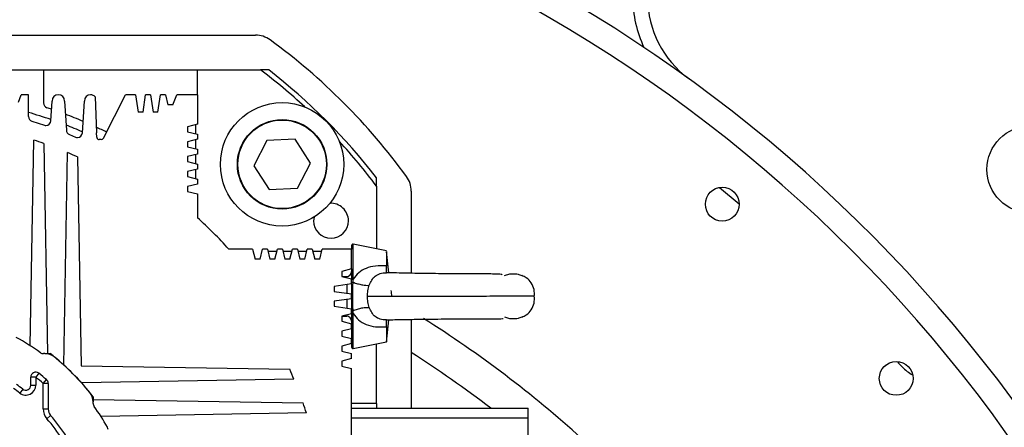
# Model space of a CAD drawing. Header units: millimetres. Extents: x -7 to 844, y 0 to 594.
# Tile 102 of 137: x 307.27 to 322.5, y 495.37 to 501.68. Entities that reach past the tile are written whole.
import ezdxf

# ---------------------------------------------------------------- set-up
doc = ezdxf.new("R2010")
doc.units = ezdxf.units.MM
doc.styles.add('SLDTEXTSTYLE2', font='HYSWLONGFANGSONG.TTF', dxfattribs={"bigfont": 'bigfont'})
doc.styles.add('SLDTEXTSTYLE3', font='HYSWLONGFANGSONG.TTF')
doc.dimstyles.new('SLDDIMSTYLE15', dxfattribs={"dimtxt": 9.875366, "dimasz": 4.884615, "dimexe": 0, "dimexo": 0.0625, "dimgap": 2.468842, "dimtad": 0, "dimtih": 1, "dimtoh": 1, "dimlfac": 5, "dimrnd": 1e-09, "dimzin": 12, "dimdsep": 46, "dimtxsty": 'SLDTEXTSTYLE3', "dimblk1": 'NONE', "dimblk2": 'NONE', "dimsah": 1, "dimcen": 0, "dimadec": 0, "dimazin": 3, "dimtfac": 1, "dimtdec": 3, "dimtmove": 0, "dimatfit": 3, "dimldrblk": 'NONE', "dimfxl": 1, "dimfrac": 2, "dimtolj": 1, "dimtzin": 12, "dimarcsym": 0})

# ---------------------------------------------------------------- blocks, each defined once
blk = doc.blocks.new('_D_55')
at = {"color": 7, "linetype": 'Continuous', "lineweight": 18}
blk.add_line((512.91, 531.632), (472.011, 531.632), dxfattribs=at)
at = {"color": 7, "linetype": 'Continuous', "lineweight": 18, "attachment_point": 1}
for s, insert, char_height, style in [('通', (502.68, 543.569), 9.26, 'SLDTEXTSTYLE2'), ('%%c', (482.421, 543.569), 9.2604, 'SLDTEXTSTYLE3'), ('8-', (472.011, 543.569), 9.2604, 'SLDTEXTSTYLE3'), ('22', (494.037, 543.569), 9.2604, 'SLDTEXTSTYLE3')]:
    blk.add_mtext(s, dxfattribs=dict(at, insert=insert, char_height=char_height, style=style))
blk = doc.blocks.new('_None')

msp = doc.modelspace()

# ---------------------------------------------------------------- linework, layer by layer
at = {"color": 7, "linetype": 'Continuous', "lineweight": 25}
for p, q in [((300.046824, 501.437132), (310.915594, 501.437132)), ((303.327209, 500.897829), (307.634901, 500.898282)), ((307.634901, 500.898282), (310.019517, 500.898533)), ((307.634901, 500.898282), (307.634955, 500.387735)), ((310.019517, 500.898533), (310.993817, 500.898636)), ((310.019557, 500.513918), (310.019517, 500.898533)), ((307.250339, 500.398242), (307.288788, 500.51363)), ((307.404173, 500.513643), (307.288788, 500.51363)), ((307.404208, 500.178267), (307.404173, 500.513643)), ((307.749433, 500.112018), (307.769567, 500.417527)), ((307.961875, 500.417547), (307.989615, 499.966781)), ((308.238551, 499.927096), (308.269567, 500.41758)), ((308.436145, 500.483058), (308.455984, 499.926061)), ((308.564515, 499.842417), (308.907521, 500.513801)), ((309.061367, 500.513817), (308.907521, 500.513801)), ((309.061367, 500.513817), (309.099857, 500.24459)), ((309.17678, 500.244598), (309.215214, 500.513833)), ((309.292137, 500.513841), (309.215214, 500.513833)), ((309.292137, 500.513841), (309.330627, 500.244615)), ((309.40755, 500.244623), (309.445983, 500.513857)), ((309.522906, 500.513866), (309.445983, 500.513857)), ((309.522906, 500.513866), (309.561384, 500.360023)), ((309.638307, 500.360031), (309.697672, 500.513884)), ((310.019557, 500.513918), (309.697672, 500.513884)), ((310.019557, 500.513918), (310.019605, 500.058149)), ((309.17678, 500.244598), (309.099857, 500.24459)), ((309.40755, 500.244623), (309.330627, 500.244615)), ((309.638307, 500.360031), (309.561384, 500.360023)), ((307.45772, 500.105002), (307.649533, 500.043717)), ((308.461141, 499.857046), (308.455984, 499.926061)), ((310.019605, 500.058149), (309.865763, 500.019671)), ((309.865763, 500.019671), (309.865771, 499.942748)), ((309.865771, 499.942748), (310.019622, 499.904302)), ((309.988837, 500.050453), (309.988851, 499.911991)), ((307.431632, 496.634986), (307.486785, 499.813836)), ((307.640636, 499.762155), (307.697681, 496.513673)), ((308.036928, 499.90045), (308.132317, 499.860895)), ((308.530272, 499.821454), (308.499056, 499.821451)), ((310.01963, 499.827379), (309.865787, 499.788902)), ((309.865787, 499.788902), (309.865796, 499.711979)), ((309.988861, 499.819684), (309.988876, 499.681222)), ((310.019622, 499.904302), (310.01963, 499.827379)), ((311.090985, 499.809408), (310.889308, 499.418783)), ((311.530115, 499.830064), (311.090985, 499.809408)), ((311.767568, 499.460094), (311.530115, 499.830064)), ((307.950441, 496.336099), (308.00744, 499.621346)), ((309.865796, 499.711979), (310.019646, 499.673533)), ((310.019646, 499.673533), (310.019654, 499.59661)), ((308.161293, 499.554584), (308.217969, 496.327084)), ((310.019654, 499.59661), (309.865812, 499.558132)), ((309.865812, 499.558132), (309.86582, 499.481209)), ((309.86582, 499.481209), (310.01967, 499.442764)), ((309.988885, 499.588915), (309.9889, 499.450453)), ((311.565891, 499.069469), (311.767568, 499.460094)), ((310.019678, 499.365841), (309.865836, 499.327363)), ((309.865836, 499.327363), (309.865844, 499.25044)), ((309.98891, 499.358145), (309.988924, 499.219684)), ((310.01967, 499.442764), (310.019678, 499.365841)), ((310.889308, 499.418783), (311.126761, 499.048813)), ((309.865844, 499.25044), (310.019694, 499.211995)), ((310.019694, 499.211995), (310.019702, 499.135072)), ((310.019702, 499.135072), (309.86586, 499.096594)), ((309.86586, 499.096594), (309.865868, 499.019671)), ((309.865868, 499.019671), (310.019719, 498.981225)), ((311.126761, 499.048813), (311.565891, 499.069469)), ((312.788937, 499.103892), (312.789039, 498.133444)), ((313.327363, 499.025364), (313.327363, 497.755279)), ((310.019719, 498.981225), (310.019757, 498.613276)), ((311.821974, 498.6232), (311.816171, 498.567577)), ((310.871731, 498.129392), (310.503782, 498.129353)), ((310.871731, 498.129392), (310.910209, 497.97555)), ((310.987132, 497.975558), (311.025578, 498.129408)), ((311.102501, 498.129416), (311.025578, 498.129408)), ((311.102501, 498.129416), (311.140978, 497.975574)), ((311.110196, 498.098648), (311.248658, 498.098663)), ((311.217901, 497.975582), (311.256347, 498.129433)), ((311.33327, 498.129441), (311.256347, 498.129433)), ((311.33327, 498.129441), (311.371748, 497.975599)), ((311.340965, 498.098672), (311.479427, 498.098687)), ((311.448671, 497.975607), (311.487116, 498.129457)), ((311.564039, 498.129465), (311.487116, 498.129457)), ((311.564039, 498.129465), (311.602517, 497.975623)), ((311.571735, 498.098697), (311.710196, 498.098711)), ((311.67944, 497.975631), (311.717885, 498.129481)), ((311.794808, 498.129489), (311.717885, 498.129481)), ((311.794808, 498.129489), (311.833286, 497.975647)), ((311.802504, 498.098721), (311.940965, 498.098735)), ((311.910209, 497.975655), (311.948654, 498.129505)), ((312.404424, 498.129553), (311.948654, 498.129505)), ((312.404414, 498.186868), (312.404421, 498.129553)), ((312.404456, 497.821861), (312.404424, 498.129553)), ((312.944801, 498.102309), (312.427414, 498.205727)), ((312.427474, 497.665874), (312.427414, 498.205727)), ((312.980025, 497.763187), (312.943961, 498.092823)), ((310.987132, 497.975558), (310.910209, 497.97555)), ((311.217901, 497.975582), (311.140978, 497.975574)), ((311.448671, 497.975607), (311.371748, 497.975599)), ((311.67944, 497.975631), (311.602517, 497.975623)), ((311.910209, 497.975655), (311.833286, 497.975647)), ((312.404456, 497.821861), (312.250614, 497.783383)), ((312.250614, 497.783383), (312.250622, 497.70646)), ((312.404454, 497.821861), (312.404472, 497.65963)), ((312.250622, 497.706462), (312.327544, 497.706471)), ((312.250622, 497.70646), (312.404472, 497.668015)), ((312.40448, 497.591092), (312.404472, 497.668015)), ((312.428565, 497.616726), (312.427474, 497.665874)), ((312.920499, 497.763214), (312.942807, 497.763719)), ((312.944725, 497.762591), (312.942922, 497.764051)), ((312.40448, 497.591092), (312.135254, 497.552602)), ((312.135254, 497.552602), (312.135262, 497.475679)), ((312.135262, 497.475679), (312.404497, 497.437246)), ((312.40448, 497.591092), (312.404496, 497.437246)), ((312.404505, 497.360323), (312.135278, 497.321833)), ((312.135278, 497.321833), (312.135286, 497.24491)), ((312.404505, 497.360323), (312.404497, 497.437246)), ((312.404505, 497.359575), (312.404524, 497.186286)), ((312.135286, 497.24491), (312.404521, 497.206476)), ((312.404529, 497.129553), (312.404521, 497.206476)), ((312.427532, 497.131658), (312.426174, 497.180505)), ((312.404529, 497.129553), (312.250687, 497.091076)), ((312.250687, 497.091076), (312.250695, 497.014153)), ((312.250695, 497.091078), (312.327611, 497.091086)), ((312.250695, 497.014153), (312.404545, 496.975707)), ((312.404529, 497.137898), (312.404587, 496.610706)), ((312.427591, 496.591851), (312.427532, 497.131658)), ((312.942829, 497.033052), (312.919541, 497.034622)), ((312.942631, 496.691296), (312.980414, 497.037342)), ((312.943002, 497.033623), (312.947047, 497.039648)), ((313.327363, 497.042793), (313.327363, 495.668112)), ((312.404553, 496.898784), (312.250711, 496.860306)), ((312.250711, 496.860306), (312.250719, 496.783383)), ((312.404553, 496.898784), (312.404545, 496.975707)), ((312.250719, 496.783383), (312.404569, 496.744938)), ((312.404577, 496.668015), (312.404569, 496.744938)), ((312.404577, 496.668015), (312.250735, 496.629537)), ((312.250735, 496.629537), (312.250743, 496.552614)), ((312.427591, 496.591851), (312.943039, 496.695)), ((312.78929, 495.744978), (312.789193, 496.664213)), ((307.657227, 496.513669), (307.634102, 496.513667)), ((307.657227, 496.513669), (307.737344, 496.513678)), ((312.250743, 496.552614), (312.404594, 496.514169)), ((312.404602, 496.437246), (312.25076, 496.398768)), ((312.404602, 496.437246), (312.404594, 496.514169)), ((308.217969, 496.327084), (311.445481, 496.271087)), ((312.25076, 496.398768), (312.250768, 496.321845)), ((312.250768, 496.321845), (312.404618, 496.2834)), ((312.405185, 490.898784), (312.404618, 496.2834)), ((307.516171, 496.149524), (307.439247, 496.149516)), ((307.43926, 496.025762), (307.439247, 496.149516)), ((307.564037, 496.20974), (307.516171, 496.149524)), ((307.516171, 496.149524), (307.516184, 496.02577)), ((307.631565, 496.053387), (307.682147, 496.11134)), ((311.512275, 496.117248), (308.227041, 496.059558)), ((307.315325, 495.964869), (307.268312, 495.903984)), ((307.43926, 496.025762), (307.516184, 496.02577)), ((307.708488, 496.053395), (307.631565, 496.053387)), ((307.631607, 495.659087), (307.631565, 496.053387)), ((307.708488, 496.053395), (307.70853, 495.659095)), ((308.404664, 495.846498), (308.404672, 495.766381)), ((308.404668, 495.806835), (311.653161, 495.750474)), ((307.631607, 495.659087), (307.70853, 495.659095)), ((308.404675, 495.743256), (308.404672, 495.766381)), ((312.78929, 495.744978), (312.404675, 495.744938)), ((312.404683, 495.668015), (315.135452, 495.668302)), ((312.78929, 495.744978), (312.789298, 495.668055)), ((315.135468, 495.514456), (315.135452, 495.668302)), ((307.746251, 495.558197), (307.688189, 495.50774)), ((311.704875, 495.596633), (308.526037, 495.540812)), ((315.135468, 495.514456), (312.404699, 495.514169)), ((315.135873, 491.668302), (315.135468, 495.514456))]:
    msp.add_line(p, q, dxfattribs=at)
at = {"color": 8, "linetype": 'Continuous', "lineweight": 25}
for p, q in [((318.098401, 499.080932), (318.40069, 498.8274)), ((312.327544, 497.706471), (312.327546, 497.687238)), ((312.327558, 497.580095), (312.327572, 497.448227)), ((312.327583, 497.349326), (312.327597, 497.217457)), ((312.327609, 497.110315), (312.327611, 497.091086)), ((320.646849, 496.315504), (320.676181, 496.340709))]:
    msp.add_line(p, q, dxfattribs=at)
at = {"color": 7, "linetype": 'Continuous', "lineweight": 25, "flags": 128}
for points in [[(312.404472, 497.65963), (312.40494, 497.661026), (312.40632, 497.662353), (312.408547, 497.663549), (312.41151, 497.664553), (312.415067, 497.665319), (312.419044, 497.665807), (312.423248, 497.665996), (312.427474, 497.665874)], [(312.427532, 497.131658), (312.423306, 497.131536), (312.419103, 497.131723), (312.415125, 497.132211), (312.411568, 497.132976), (312.408605, 497.13398), (312.406378, 497.135175), (312.404997, 497.136502), (312.404529, 497.137898)]]:
    msp.add_lwpolyline(points, dxfattribs=at)
at = {"color": 7, "linetype": 'Continuous', "lineweight": 25}
for centre, radius in [((311.328438, 499.439439), 0.953846), ((311.328438, 499.439439), 0.692308), ((311.328438, 499.439439), 0.684615), ((322.908426, 499.361057), 0.673077), ((318.139196, 498.822595), 0.261538), ((320.831503, 496.130287), 0.261538)]:
    msp.add_circle(centre, radius, dxfattribs=at)
for centre, radius, start, end in [((304.139196, 482.130287), 30.735401, 35.0850752, 56.9340697), ((304.139196, 482.130287), 30.569024, 35.0850752, 56.9340697), ((304.139196, 482.130287), 30.014435, 35.0478648, 56.9340697), ((304.139196, 482.130287), 30.012962, 33.0690574, 56.9309426), ((304.139196, 482.130287), 30.737465, 35.0969467, 54.5646848), ((304.139196, 482.130287), 29.628581, 33.0690574, 56.9309426), ((304.139196, 482.130287), 22.615385, 0.974465, 61.0145663), ((304.139196, 482.130287), 23, 0.974465, 59.4270794), ((318.523811, 502.010401), 1.769231, 180, 205.5564157), ((318.523811, 502.010401), 1.538462, 180, 234.1117024), ((310.915594, 501.052517), 0.384615, 53.9334117, 90), ((305.481209, 493.590979), 9.615385, 36.0665883, 53.9334117), ((305.481832, 493.590374), 9.153833, 47.3756967, 52.9759316), ((305.481832, 493.590374), 9.230756, 37.6644632, 52.3475611), ((307.711878, 500.387743), 0.076923, 180.00603, 251.8366038), ((307.865721, 500.417537), 0.096154, 90.00603, 180.00603), ((307.865721, 500.417537), 0.096154, 0.00603, 90.00603), ((308.365721, 500.41759), 0.096154, 90.00603, 180.00603), ((308.365721, 500.41759), 0.096154, 42.9118245, 90.00603), ((305.481824, 493.590363), 6.923077, 70.8692461, 73.8784098), ((305.481824, 493.590363), 7.076923, 71.2111188, 71.8366038), ((305.481824, 493.590363), 7.076923, 66.9761524, 69.377223), ((307.481131, 500.178275), 0.076923, 180.00603, 252.2811784), ((307.672676, 500.117076), 0.076923, 270.00603, 356.2293191), ((307.672676, 500.117076), 0.076923, 252.4906999, 270.00603), ((305.481824, 493.590363), 6.923077, 66.5270117, 68.8052051), ((308.066393, 499.971506), 0.076923, 183.5214892, 247.4776415), ((308.161782, 499.931951), 0.076923, 270.00603, 356.381662), ((305.481824, 493.590363), 7.076923, 63.7413039, 65.1766517), ((305.481824, 493.590363), 6.538462, 70.7208314, 72.1430831), ((308.161782, 499.931951), 0.076923, 247.4776415, 270.00603), ((308.530265, 499.859915), 0.038462, 270.0114079, 332.9377778), ((305.481832, 493.590374), 9.153833, 37.0360886, 42.6483848), ((305.481824, 493.590363), 6.538462, 65.8076631, 67.2773597), ((312.942747, 499.025364), 0.384615, 0, 36.0665883), ((312.085402, 498.567606), 0.269231, 0.00603, 93.8488947), ((305.481824, 493.590363), 6.769231, 42.1081865, 47.9038735), ((312.085402, 498.567606), 0.269231, 180.00603, 0.00603), ((312.423645, 498.18687), 0.019231, 78.6963457, 180.0062782), ((312.327535, 497.783394), 0.076923, 270.0062782, 0.0062782), ((312.32762, 497.014163), 0.076923, 0.0062782, 90.0062782), ((305.481824, 493.590363), 3.61545, 54.3455194, 61.3755975), ((312.423818, 496.610708), 0.019231, 180.0062782, 281.3162107), ((307.634094, 496.59059), 0.076923, 234.3455195, 270.00603), ((307.657251, 496.2829), 0.230769, 51.0636249, 90.00603), ((305.481824, 493.590363), 3.692308, 37.664492, 52.347568), ((305.481824, 493.590363), 3.692306, 38.9484351, 51.0636249), ((305.481824, 493.590363), 6.538462, 22.7347002, 24.2043968), ((307.516171, 496.149524), 0.076923, 51.517867, 180.00603), ((305.481824, 493.590363), 3.269231, 48.88536, 51.517867), ((305.481824, 493.590363), 3.346154, 48.88536, 51.517867), ((307.631565, 496.053387), 0.076923, 0.00603, 48.88536), ((305.481824, 493.590363), 2.923077, 52.3260889, 54.6433578), ((305.481824, 493.590363), 3, 52.3260889, 54.6433578), ((307.362337, 496.025754), 0.153846, 232.3260889, 0.00603), ((307.362337, 496.025754), 0.076923, 232.3260889, 0.00603), ((308.173903, 495.766357), 0.230769, 0.00603, 38.9484351), ((307.862376, 495.659112), 0.230769, 180.00603, 220.9913149), ((307.862376, 495.659112), 0.153846, 180.00603, 220.9913149), ((308.481598, 495.743264), 0.076923, 180.00603, 215.6665406), ((305.481824, 493.590363), 3.61545, 29.5997517, 35.6665406), ((305.481824, 493.590363), 6.538462, 17.8689768, 19.2912283), ((305.481824, 493.590363), 2.923077, 25.2725352, 40.9913149), ((305.481824, 493.590363), 3, 25.2725352, 40.9913149), ((308.558564, 495.338177), 0.076923, 0.00603, 29.5997517)]:
    msp.add_arc(centre, radius, start, end, dxfattribs=at)
at = {"color": 8, "linetype": 'Continuous', "lineweight": 25}
for radius, start, end in [(17.626318, 47.891568, 57.8593111), (17.08239, 52.4206385, 57.4609943)]:
    msp.add_arc((304.139196, 482.130287), radius, start, end, dxfattribs=at)
at = {"color": 7, "linetype": 'Continuous', "lineweight": 25}
for points, knots in [([(311.120624, 500.898649), (311.096986, 500.898647), (311.054776, 500.898642), (311.012443, 500.898638), (310.993817, 500.898636)], [0, 0, 0, 0, 0.5600001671, 1, 1, 1, 1]), ([(312.788937, 499.103892), (312.788934, 499.127596), (312.78893, 499.169924), (312.788925, 499.21213), (312.788923, 499.2307)], [0, 0, 0, 0, 0.5600000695, 1, 1, 1, 1]), ([(312.942881, 498.092707), (312.942882, 498.094469), (312.942884, 498.099676), (312.942893, 498.02562), (312.942905, 497.920692), (312.942911, 497.868813)], [0, 0, 0, 0, 0.205404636, 0.607131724, 1, 1, 1, 1]), ([(312.942911, 497.868813), (312.884817, 497.871074), (312.77426, 497.875379), (312.627746, 497.838689), (312.508827, 497.77182), (312.454308, 497.70082), (312.427474, 497.665874)], [0, 0, 0, 0, 0.281982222, 0.536632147, 0.771928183, 1, 1, 1, 1]), ([(312.942922, 497.764053), (312.942933, 497.766862), (312.942958, 497.773612), (312.942944, 497.810697), (312.94292, 497.852373), (312.942911, 497.868813)], [0, 0, 0, 0, 0.301464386, 0.724450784, 1, 1, 1, 1]), ([(312.677535, 497.569127), (312.688795, 497.59691), (312.711001, 497.651705), (312.765363, 497.714272), (312.829245, 497.748155), (312.891514, 497.761808), (312.925405, 497.763288), (312.942922, 497.764053)], [0, 0, 0, 0, 0.251482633, 0.495979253, 0.738668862, 0.864923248, 1, 1, 1, 1]), ([(314.733167, 497.730381), (314.733187, 497.730413), (314.736408, 497.735651), (314.716242, 497.7379), (314.671422, 497.742947), (314.58592, 497.744115), (314.477286, 497.745201), (314.359665, 497.74567), (314.246129, 497.746036), (314.109205, 497.746572), (313.944323, 497.747536), (313.749573, 497.749215), (313.561112, 497.751438), (313.383837, 497.754102), (313.213826, 497.75729), (313.059312, 497.760974), (312.9823, 497.763097), (312.944807, 497.76413)], [0, 0, 0, 0, 0.000278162, 0.045537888, 0.104093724, 0.176371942, 0.24899781, 0.313872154, 0.37068934, 0.41878023, 0.505253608, 0.58947279, 0.671404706, 0.75148159, 0.829713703, 0.917095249, 1, 1, 1, 1]), ([(314.769412, 497.720109), (314.791741, 497.728237), (314.836555, 497.74455), (314.908243, 497.751263), (314.976387, 497.745096), (315.017849, 497.730233), (315.036791, 497.723443)], [0, 0, 0, 0, 0.2589613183, 0.5197354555, 0.7805941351, 1, 1, 1, 1]), ([(315.230813, 497.392499), (315.232441, 497.43101), (315.23568, 497.507579), (315.189117, 497.609052), (315.12221, 497.685534), (315.060467, 497.710061), (315.035676, 497.719909)], [0, 0, 0, 0, 0.275306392, 0.547361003, 0.81826041, 1, 1, 1, 1]), ([(312.404477, 497.611248), (312.404552, 497.611638), (312.404708, 497.612445), (312.406008, 497.613639), (312.408178, 497.614773), (312.411224, 497.615752), (312.414911, 497.616485), (312.42013, 497.6171), (312.424227, 497.617042), (312.426872, 497.617004)], [0, 0, 0, 0, 0.1156771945, 0.2396426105, 0.3697076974, 0.502872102, 0.6356784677, 0.7647237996, 1, 1, 1, 1]), ([(312.426172, 497.180547), (312.42451, 497.253108), (312.421179, 497.398505), (312.42447, 497.543935), (312.426118, 497.616788)], [0, 0, 0, 0, 0.4990515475, 1, 1, 1, 1]), ([(312.426866, 497.61676), (312.449768, 497.608901), (312.49612, 497.592995), (312.564431, 497.577223), (312.627428, 497.56814), (312.661018, 497.568801), (312.677535, 497.569127)], [0, 0, 0, 0, 0.248218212, 0.502394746, 0.755322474, 1, 1, 1, 1]), ([(312.647781, 497.398807), (312.649338, 497.428317), (312.652466, 497.487596), (312.669154, 497.541871), (312.677535, 497.569127)], [0, 0, 0, 0, 0.4978086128, 1, 1, 1, 1]), ([(313.009906, 497.490061), (313.012809, 497.475029), (313.018629, 497.444899), (313.019466, 497.414223), (313.019885, 497.398852)], [0, 0, 0, 0, 0.498915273, 1, 1, 1, 1]), ([(312.677576, 497.22843), (312.669194, 497.255701), (312.652508, 497.309995), (312.649352, 497.369293), (312.647781, 497.398807)], [0, 0, 0, 0, 0.502281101, 1, 1, 1, 1]), ([(315.035714, 497.07823), (315.060459, 497.088052), (315.122178, 497.112548), (315.189147, 497.189021), (315.235832, 497.290567), (315.232716, 497.367186), (315.231149, 497.405726)], [0, 0, 0, 0, 0.1813782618, 0.4523927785, 0.7245462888, 1, 1, 1, 1]), ([(312.404524, 497.186302), (312.404596, 497.185921), (312.404744, 497.185132), (312.405988, 497.183963), (312.408065, 497.182848), (312.410992, 497.181876), (312.414554, 497.181134), (312.41964, 497.180489), (312.423685, 497.180512), (312.426302, 497.180527)], [0, 0, 0, 0, 0.115309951, 0.238753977, 0.368266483, 0.501010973, 0.633695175, 0.763035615, 1, 1, 1, 1]), ([(312.404524, 497.186286), (312.404525, 497.177221), (312.404527, 497.161035), (312.404528, 497.144968), (312.404529, 497.137898)], [0, 0, 0, 0, 0.559996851, 1, 1, 1, 1]), ([(312.426301, 497.180552), (312.449244, 497.188443), (312.495686, 497.204418), (312.56417, 497.220271), (312.627341, 497.22941), (312.661017, 497.228753), (312.677576, 497.22843)], [0, 0, 0, 0, 0.248157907, 0.502334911, 0.755294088, 1, 1, 1, 1]), ([(312.943002, 497.033623), (312.925632, 497.034363), (312.891859, 497.0358), (312.829635, 497.049347), (312.765595, 497.08323), (312.711088, 497.14581), (312.688833, 497.200677), (312.677576, 497.22843)], [0, 0, 0, 0, 0.133955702, 0.260455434, 0.503193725, 0.748703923, 1, 1, 1, 1]), ([(312.427532, 497.131658), (312.45386, 497.097306), (312.50844, 497.02609), (312.628346, 496.958412), (312.775938, 496.922146), (312.886244, 496.926592), (312.943014, 496.928881)], [0, 0, 0, 0, 0.224055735, 0.464491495, 0.724399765, 1, 1, 1, 1]), ([(312.943014, 496.928881), (312.943013, 496.94399), (312.943011, 496.973243), (312.943039, 497.017436), (312.943017, 497.027044), (312.943002, 497.033623)], [0, 0, 0, 0, 0.251906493, 0.4877159, 1, 1, 1, 1]), ([(312.947261, 497.037217), (312.950085, 497.037161), (312.974494, 497.036678), (313.044704, 497.038145), (313.187197, 497.040495), (313.388584, 497.04394), (313.623687, 497.047218), (313.834921, 497.049468), (314.026529, 497.050909), (314.20963, 497.051838), (314.388147, 497.052328), (314.554626, 497.052415), (314.669168, 497.052872), (314.734056, 497.053646), (314.752513, 497.054923), (314.75156, 497.057305), (314.751295, 497.057967)], [0, 0, 0, 0, 0.0084831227, 0.0733033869, 0.1429631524, 0.2692164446, 0.3753233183, 0.4612716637, 0.5443843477, 0.6273164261, 0.7111093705, 0.8042248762, 0.907962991, 0.9636074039, 0.9898800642, 1, 1, 1, 1]), ([(315.036831, 497.074704), (315.017933, 497.067898), (314.976532, 497.052988), (314.908421, 497.046887), (314.838148, 497.053368), (314.794638, 497.069074), (314.773639, 497.076655)], [0, 0, 0, 0, 0.2225591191, 0.4875789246, 0.7526846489, 1, 1, 1, 1])]:
    msp.add_open_spline(points, degree=3, knots=knots, dxfattribs=at)
for points in [[(308.461141, 499.857046), (308.46201, 499.852334), (308.463747, 499.842909), (308.472624, 499.831287), (308.484783, 499.823162), (308.494299, 499.822022), (308.499056, 499.821453)], [(312.943014, 496.928881), (312.943017, 496.894188), (312.943025, 496.824802), (312.943033, 496.752004), (312.943038, 496.703924), (312.943039, 496.697974), (312.943039, 496.695)]]:
    msp.add_open_spline(points, degree=3, dxfattribs=at)
at = {"color": 8, "linetype": 'Continuous', "lineweight": 25}
for points, knots in [([(315.228982, 497.399142), (315.216405, 497.399139), (315.188364, 497.399133), (315.105159, 497.399119), (314.990879, 497.399102), (314.849031, 497.399082), (314.68279, 497.39906), (314.493998, 497.399035), (314.286517, 497.399009), (314.065672, 497.398981), (313.837088, 497.398953), (313.607041, 497.398924), (313.382314, 497.398897), (313.168498, 497.398871), (312.971734, 497.398847), (312.794296, 497.398825), (312.696537, 497.398813), (312.647781, 497.398807)], [0, 0, 0, 0, 0.0547765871, 0.1221211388, 0.188711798, 0.2549400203, 0.3212845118, 0.3882947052, 0.4563025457, 0.5249460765, 0.5938126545, 0.6626949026, 0.7314731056, 0.7998020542, 0.8672351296, 0.9337849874, 1, 1, 1, 1]), ([(320.849823, 496.38716), (320.898079, 496.334575), (320.968105, 496.25827), (321.054901, 496.202559), (321.081883, 496.18524)], [0, 0, 0, 0, 0.689125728, 1, 1, 1, 1])]:
    msp.add_open_spline(points, degree=3, knots=knots, dxfattribs=at)

# ---------------------------------------------------------------- dimensions: what is measured, and where the dimension line sits
at = {"color": 7, "linetype": 'Continuous', "lineweight": 18}
dim = msp.add_diameter_dim_2p(p1=(3.286, 2.923341), p2=(0, 0), text='8-<>通', dimstyle='SLDDIMSTYLE15', dxfattribs=at)
dim.commit()
dim.dimension.update_dxf_attribs({"geometry": '_D_55', "text_midpoint": (491.667114, 539.014431), "dimtype": 163})

doc.saveas('drawing.dxf')
